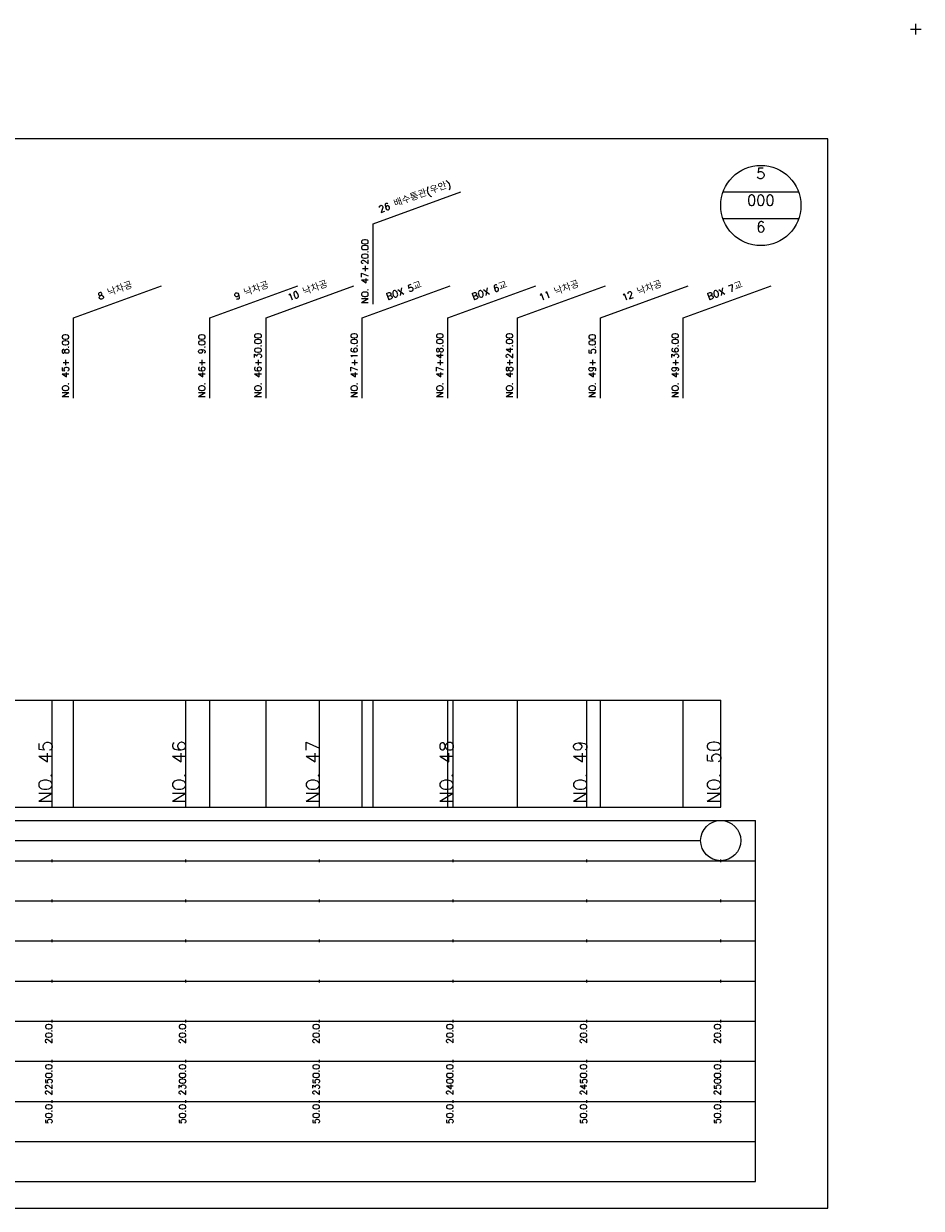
# Model space of a CAD drawing. Extents: x -2 to 685, y -2 to 2900.
# Tile 10 of 11: x 349 to 685, y 1974 to 2417. Entities that reach past the tile are written whole.
import ezdxf
from ezdxf.enums import TextEntityAlignment as Align

# ---------------------------------------------------------------- set-up
doc = ezdxf.new("R2010")
doc.units = 0
doc.header["$LTSCALE"] = 5
for name, color, linetype in [('BOX', 5, 'CONTINUOUS'), ('DT1', 3, 'CONTINUOUS'), ('DT2', 6, 'CONTINUOUS'), ('LT1', 4, 'CONTINUOUS'), ('ST1', 7, 'CONTINUOUS')]:
    doc.layers.add(name, color=color, linetype=linetype)
doc.styles.add('GHS', font='ROMANS.shx', dxfattribs={"bigfont": 'GHS.shx'})

msp = doc.modelspace()

# ---------------------------------------------------------------- linework, layer by layer
at = {"layer": 'BOX'}
msp.add_lwpolyline([(50, 1974), (650, 1974), (650, 2374), (50, 2374), (50, 1974)], dxfattribs=at)
at = {"layer": 'DT1'}
for p, q in [((360, 2149.41), (360, 2150.41)), ((410, 2149.41), (410, 2150.41)), ((460, 2149.41), (460, 2150.41)), ((510, 2149.41), (510, 2150.41)), ((560, 2149.41), (560, 2150.41)), ((610, 2149.41), (610, 2150.41))]:
    msp.add_line(p, q, dxfattribs=at)
at = {"layer": 'LT1', "linetype": 'CONTINUOUS'}
for p, q in [((480, 2342.14), (512.89, 2354.11)), ((480, 2312.14), (480, 2342.14)), ((368, 2307), (400.89, 2318.97)), ((419, 2307), (451.89, 2318.97)), ((440, 2307), (472.89, 2318.97)), ((476, 2307), (508.89, 2318.97)), ((508, 2307), (540.89, 2318.97)), ((534, 2307), (566.89, 2318.97)), ((565, 2307), (597.89, 2318.97)), ((596, 2307), (628.89, 2318.97)), ((368, 2277), (368, 2307)), ((419, 2277), (419, 2307)), ((440, 2277), (440, 2307)), ((476, 2277), (476, 2307)), ((508, 2277), (508, 2307)), ((534, 2277), (534, 2307)), ((565, 2277), (565, 2307)), ((596, 2277), (596, 2307))]:
    msp.add_line(p, q, dxfattribs=at)
at = {"layer": 'LT1'}
for p, q in [((360, 2124), (360, 2164)), ((368, 2124), (368, 2164)), ((410, 2124), (410, 2164)), ((419, 2124), (419, 2164)), ((440, 2124), (440, 2164)), ((460, 2124), (460, 2164)), ((476, 2124), (476, 2164)), ((480, 2124), (480, 2164)), ((508, 2124), (508, 2164)), ((510, 2124), (510, 2164)), ((534, 2124), (534, 2164)), ((560, 2124), (560, 2164)), ((565, 2124), (565, 2164)), ((596, 2124), (596, 2164)), ((610, 2124), (610, 2164)), ((110, 2124), (610, 2124)), ((360, 2103.5), (360, 2104.5)), ((410, 2103.5), (410, 2104.5)), ((460, 2103.5), (460, 2104.5)), ((510, 2103.5), (510, 2104.5)), ((560, 2103.5), (560, 2104.5)), ((610, 2103.5), (610, 2104.5)), ((360, 2088.5), (360, 2089.5)), ((410, 2088.5), (410, 2089.5)), ((460, 2088.5), (460, 2089.5)), ((510, 2088.5), (510, 2089.5)), ((560, 2088.5), (560, 2089.5)), ((610, 2088.5), (610, 2089.5)), ((360, 2073.5), (360, 2074.5)), ((410, 2073.5), (410, 2074.5)), ((460, 2073.5), (460, 2074.5)), ((510, 2073.5), (510, 2074.5)), ((560, 2073.5), (560, 2074.5)), ((610, 2073.5), (610, 2074.5)), ((360, 2058.5), (360, 2059.5)), ((410, 2058.5), (410, 2059.5)), ((460, 2058.5), (460, 2059.5)), ((510, 2058.5), (510, 2059.5)), ((560, 2058.5), (560, 2059.5)), ((610, 2058.5), (610, 2059.5)), ((360, 2043.5), (360, 2044.5)), ((410, 2043.5), (410, 2044.5)), ((460, 2043.5), (460, 2044.5)), ((510, 2043.5), (510, 2044.5)), ((560, 2043.5), (560, 2044.5)), ((610, 2043.5), (610, 2044.5)), ((360, 2028.5), (360, 2029.5)), ((410, 2028.5), (410, 2029.5)), ((460, 2028.5), (460, 2029.5)), ((510, 2028.5), (510, 2029.5)), ((560, 2028.5), (560, 2029.5)), ((610, 2028.5), (610, 2029.5)), ((360, 2013.5), (360, 2014.5)), ((410, 2013.5), (410, 2014.5)), ((460, 2013.5), (460, 2014.5)), ((510, 2013.5), (510, 2014.5)), ((560, 2013.5), (560, 2014.5)), ((610, 2013.5), (610, 2014.5))]:
    msp.add_line(p, q, dxfattribs=at)
msp.add_lwpolyline([(110, 2164), (160, 2164), (210, 2164), (260, 2164), (310, 2164), (360, 2164), (410, 2164), (460, 2164), (510, 2164), (560, 2164), (610, 2164)], dxfattribs=at)
at = {"layer": 'ST1'}
for p, q in [((681, 2415), (685, 2415)), ((683, 2413), (683, 2417)), ((80, 2119), (623, 2119)), ((623, 1984), (623, 2119)), ((87.5, 2104), (623, 2104)), ((80, 2089), (623, 2089)), ((87.5, 2074), (623, 2074)), ((80, 2059), (623, 2059)), ((80, 2044), (623, 2044)), ((80, 2029), (623, 2029)), ((80, 2014), (623, 2014)), ((80, 1999), (623, 1999)), ((80, 1984), (623, 1984))]:
    msp.add_line(p, q, dxfattribs=at)
at = {"layer": 'ST1', "linetype": 'CONTINUOUS'}
for p, q in [((639.14, 2354), (610.86, 2354)), ((639.14, 2344), (610.86, 2344)), ((117.5, 2111.5), (602.5, 2111.5))]:
    msp.add_line(p, q, dxfattribs=at)
for centre, radius in [((625, 2349), 15), ((610, 2111.5), 7.5)]:
    msp.add_circle(centre, radius, dxfattribs=at)

# ---------------------------------------------------------------- texts
at = {"layer": 'DT1', "linetype": 'CONTINUOUS', "style": 'GHS'}
for s, p in [('26 배수통관(우안)', (496, 2351.13)), ('8 낙차공', (384, 2315.99)), ('9 낙차공', (435, 2315.99)), ('10 낙차공', (456, 2315.99)), ('BOX 5교', (492, 2315.99)), ('BOX 6교', (524, 2315.99)), ('11 낙차공', (550, 2315.99)), ('12 낙차공', (581, 2315.99)), ('BOX 7교', (612, 2315.99))]:
    msp.add_text(s, height=2.5, rotation=20, dxfattribs=at).set_placement(p, align=Align.CENTER)
for s, p in [('NO. 47+20.00 ', (478.25, 2312.26)), ('NO. 45+ 8.00 ', (366.25, 2277.12)), ('NO. 46+ 9.00 ', (417.25, 2277.12)), ('NO. 46+30.00 ', (438.25, 2277.12)), ('NO. 47+16.00 ', (474.25, 2277.12)), ('NO. 47+48.00 ', (506.25, 2277.12)), ('NO. 48+24.00 ', (532.25, 2277.12)), ('NO. 49+ 5.00 ', (563.25, 2277.12)), ('NO. 49+36.00 ', (594.25, 2277.12))]:
    msp.add_text(s, height=2.5, rotation=90, dxfattribs=at).set_placement(p)
at = {"layer": 'DT1', "style": 'GHS'}
for s, height, p in [('NO. 46', 5, (410, 2148.91)), ('NO. 47', 5, (460, 2148.91)), ('NO. 48', 5, (510, 2148.91)), ('NO. 50', 5, (610, 2148.91)), ('NO. 45', 5, (360, 2148.91)), ('NO. 49', 5, (560, 2148.91)), (' 20.0', 2.5, (360, 2043)), (' 20.0', 2.5, (410, 2043)), (' 20.0', 2.5, (460, 2043)), (' 20.0', 2.5, (510, 2043)), (' 20.0', 2.5, (560, 2043)), (' 20.0', 2.5, (610, 2043)), ('  2250.0', 2.5, (360, 2028)), ('  2300.0', 2.5, (410, 2028)), ('  2350.0', 2.5, (460, 2028)), ('  2400.0', 2.5, (510, 2028)), ('  2450.0', 2.5, (560, 2028)), ('  2500.0', 2.5, (610, 2028)), ('  50.0', 2.5, (360, 2013)), ('  50.0', 2.5, (410, 2013)), ('  50.0', 2.5, (460, 2013)), ('  50.0', 2.5, (510, 2013)), ('  50.0', 2.5, (560, 2013)), ('  50.0', 2.5, (610, 2013))]:
    msp.add_text(s, height=height, rotation=90, dxfattribs=at).set_placement(p, align=Align.RIGHT)
at = {"layer": 'DT2', "linetype": 'CONTINUOUS', "style": 'GHS'}
for s, p in [('5', (625, 2359)), ('000', (625, 2349)), ('6', (625, 2339))]:
    msp.add_text(s, height=4, dxfattribs=at).set_placement(p, align=Align.CENTER)

doc.saveas('drawing.dxf')
